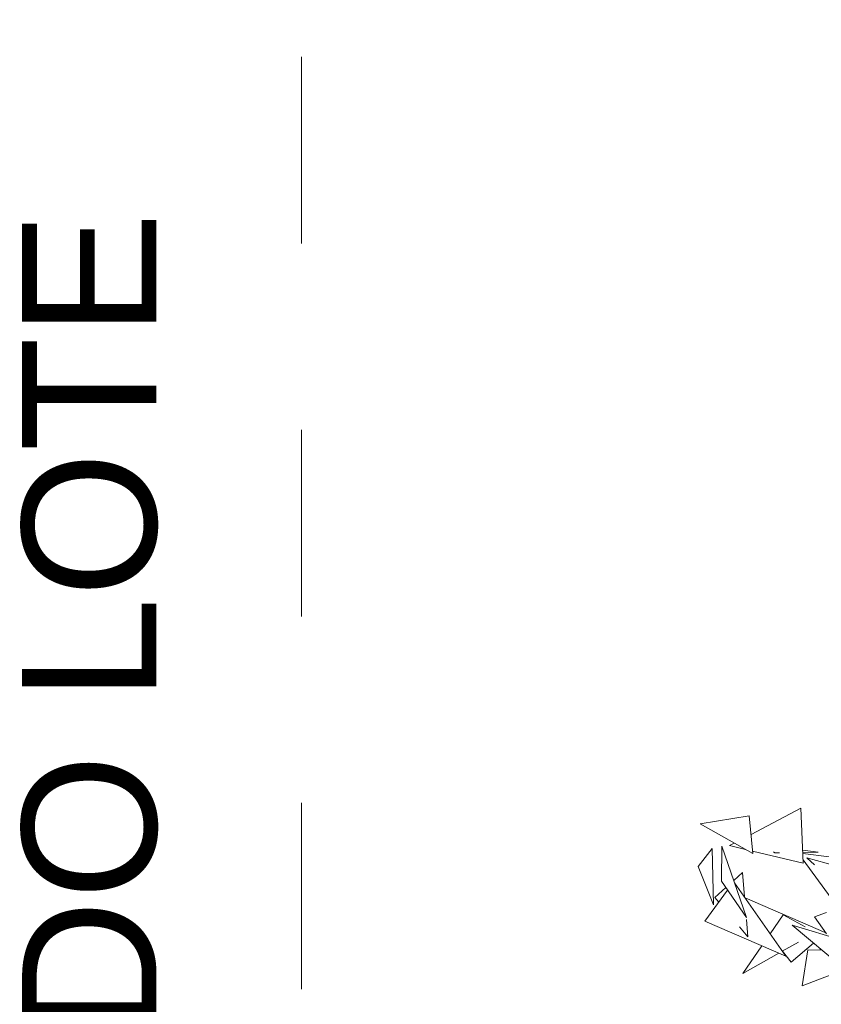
# Model space of a CAD drawing. Header units: metres. Extents: x -14.5 to 13.1, y -18.9 to 3.3.
# Tile 122 of 216: x 9.536 to 9.966, y 2.642 to 3.17. Entities that reach past the tile are written whole.
import ezdxf

# ---------------------------------------------------------------- set-up
doc = ezdxf.new("R2010")
doc.units = ezdxf.units.M
doc.linetypes.add('Traço ponto', pattern=[0.015875, 0.00635, -0.004763, 0, -0.004763])
doc.layers.add('A-DETL', color=7, linetype='Continuous', lineweight=5, true_color=0x00a600)
doc.layers.add('L-PLNT', color=7, linetype='Continuous', lineweight=5, true_color=0x005900)
doc.layers.add('G-ANNO-TEXT', color=7, linetype='Continuous', lineweight=9)
doc.layers.add('G-IMPT', color=7, linetype='Continuous', lineweight=5)
doc.styles.add('Arial_3', font='arial.ttf', dxfattribs={"height": 0.072})

# ---------------------------------------------------------------- blocks, each defined once
blk = doc.blocks.new('ÁRVORES ORNAMENTAIS - Pequeno e Médio Porte - Ipê-roxo-2940656-CORTE_CALÇADA')
at = {"layer": 'G-IMPT', "color": 253, "true_color": 0xaaaaaa}
for p, q in [((6.27406, 2.74711), (6.24731, 2.73311)), ((6.27406, 2.74711), (6.27529, 2.71765)), ((6.24637, 2.74309), (6.21999, 2.73881)), ((6.24637, 2.74309), (6.24828, 2.72281)), ((6.21999, 2.73881), (6.24828, 2.72281)), ((6.22647, 2.72558), (6.21895, 2.71588)), ((6.22714, 2.69538), (6.22647, 2.72558)), ((6.23174, 2.72684), (6.23154, 2.70791)), ((6.24494, 2.68858), (6.23174, 2.72684)), ((6.23835, 2.72842), (6.23579, 2.72708)), ((6.23579, 2.72708), (6.24432, 2.72505)), ((6.24815, 2.72413), (6.27529, 2.71765)), ((6.26014, 2.72313), (6.25935, 2.7237)), ((6.26264, 2.72318), (6.26014, 2.72313)), ((6.28331, 2.72362), (6.275, 2.72457)), ((6.28331, 2.72362), (6.27504, 2.72344)), ((6.27507, 2.72276), (6.28916, 2.72108)), ((6.27521, 2.7195), (6.29369, 2.69432)), ((6.28129, 2.71678), (6.27731, 2.72044)), ((6.29282, 2.71622), (6.27731, 2.72044)), ((6.22714, 2.69538), (6.21895, 2.71588)), ((6.2381, 2.70843), (6.24269, 2.71256)), ((6.24378, 2.69962), (6.24269, 2.71256)), ((6.22786, 2.69921), (6.23384, 2.70459)), ((6.24494, 2.68858), (6.23154, 2.70791)), ((6.26597, 2.6677), (6.23852, 2.70719)), ((6.22262, 2.6865), (6.23478, 2.70324)), ((6.22786, 2.69921), (6.23, 2.69666)), ((6.24418, 2.69905), (6.28736, 2.68037)), ((6.25754, 2.67983), (6.26445, 2.68996)), ((6.27629, 2.68345), (6.26445, 2.68996)), ((6.2877, 2.69111), (6.28127, 2.6889)), ((6.28775, 2.67983), (6.28127, 2.6889)), ((6.22262, 2.6865), (6.26597, 2.6677)), ((6.24109, 2.68345), (6.24561, 2.67807)), ((6.24561, 2.67807), (6.24481, 2.68747)), ((6.30683, 2.65298), (6.26931, 2.68434)), ((6.26931, 2.68434), (6.30606, 2.67325)), ((6.24294, 2.6584), (6.25308, 2.67329)), ((6.27274, 2.67533), (6.26409, 2.67041)), ((6.26886, 2.66449), (6.2808, 2.67474)), ((6.2622, 2.66934), (6.24294, 2.6584)), ((6.26886, 2.66449), (6.2642, 2.67048)), ((6.27778, 2.6712), (6.27469, 2.65195)), ((6.27778, 2.6712), (6.28537, 2.67092)), ((6.28443, 2.67171), (6.28412, 2.67097)), ((6.29771, 2.6606), (6.27469, 2.65195))]:
    blk.add_line(p, q, dxfattribs=at)

msp = doc.modelspace()

# ---------------------------------------------------------------- linework, layer by layer
at = {"layer": 'A-DETL', "color": 7, "linetype": 'Traço ponto'}
msp.add_line((9.6872, 1.65), (9.6872, 3.17), dxfattribs=at)

# ---------------------------------------------------------------- block references
at = {"layer": 'L-PLNT', "color": 253, "true_color": 0xaaaaaa}
msp.add_blockref('ÁRVORES ORNAMENTAIS - Pequeno e Médio Porte - Ipê-roxo-2940656-CORTE_CALÇADA', (3.68079, 0), dxfattribs=at)

# ---------------------------------------------------------------- texts
at = {"layer": 'G-ANNO-TEXT', "insert": (9.53732, 1.77607), "char_height": 0.072, "width": 1.6787336, "attachment_point": 1, "rotation": 90, "style": 'Arial_3'}
msp.add_mtext('LIMITE FRONTAL DO LOTE', dxfattribs=at)

doc.saveas('drawing.dxf')
